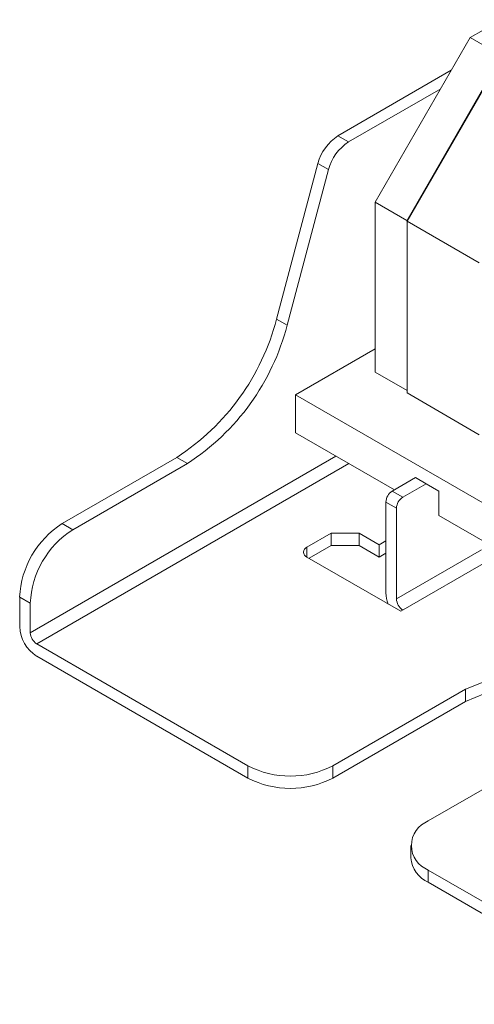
# Model space of a CAD drawing. Header units: millimetres. Extents: x -48 to 228, y 237 to 401.
# Tile 1 of 7: x -48 to -33, y 237 to 270. Entities that reach past the tile are written whole.
import ezdxf

# ---------------------------------------------------------------- set-up
doc = ezdxf.new("R2010")
doc.units = ezdxf.units.MM

msp = doc.modelspace()

# ---------------------------------------------------------------- linework, layer by layer
at = {"color": 7, "linetype": 'Continuous', "lineweight": 15}
for p, q in [((-33.048, 269.587), (-32.011, 270.185)), ((-36.209, 264.111), (-33.048, 269.587)), ((-33.048, 269.587), (-31.995, 268.979)), ((-31.989, 268.989), (-35.162, 263.493)), ((-35.148, 263.475), (-31.966, 268.986)), ((-33.675, 268.5), (-37.453, 266.319)), ((-34.028, 267.888), (-37.099, 266.115)), ((-37.099, 266.115), (-37.453, 266.319)), ((-38.118, 265.398), (-39.498, 260.221)), ((-37.764, 265.194), (-39.144, 260.017)), ((-38.118, 265.398), (-37.764, 265.194)), ((-36.209, 264.111), (-35.156, 263.503)), ((-36.209, 258.453), (-36.209, 264.111)), ((-35.148, 263.475), (-32.744, 262.087)), ((-39.498, 260.221), (-39.144, 260.017)), ((-36.209, 259.229), (-38.861, 257.698)), ((-38.861, 257.698), (-24.628, 249.482)), ((-38.861, 257.698), (-38.861, 256.432)), ((-38.861, 256.432), (-35.573, 254.534)), ((-42.82, 255.617), (-46.639, 253.413)), ((-42.467, 255.413), (-46.285, 253.209)), ((-42.82, 255.617), (-42.467, 255.413)), ((-34.865, 254.943), (-35.643, 254.494)), ((-34.512, 254.738), (-35.29, 254.289)), ((-35.643, 254.494), (-35.29, 254.289)), ((-35.855, 254.126), (-35.855, 251.106)), ((-35.855, 254.126), (-35.502, 253.922)), ((-35.502, 253.922), (-35.502, 250.902)), ((-34.088, 253.677), (-25.401, 248.662)), ((-46.639, 253.413), (-46.285, 253.209)), ((-38.486, 252.624), (-37.679, 253.09)), ((-37.679, 253.09), (-36.747, 253.09)), ((-37.679, 252.682), (-37.679, 253.09)), ((-36.747, 253.09), (-36.082, 252.706)), ((-36.747, 252.682), (-36.747, 253.09)), ((-36.082, 252.706), (-35.855, 252.837)), ((-36.082, 252.298), (-36.082, 252.706)), ((-38.415, 252.257), (-37.679, 252.682)), ((-37.679, 252.682), (-36.747, 252.682)), ((-36.747, 252.682), (-36.082, 252.298)), ((-36.082, 252.298), (-35.855, 252.428)), ((-35.502, 250.902), (-32.673, 252.535)), ((-35.36, 250.494), (-38.486, 252.298)), ((-35.36, 250.494), (-32.391, 252.208)), ((-48.053, 250.963), (-48.053, 249.983)), ((-48.053, 250.963), (-47.699, 250.759)), ((-47.699, 250.759), (-47.699, 249.779)), ((-47.487, 249.412), (-40.452, 245.35)), ((-47.487, 249.004), (-40.452, 244.942)), ((-37.623, 245.35), (-33.204, 247.901)), ((-33.204, 247.493), (-33.204, 247.901)), ((-37.623, 244.942), (-33.204, 247.493)), ((-30.022, 246.065), (-34.441, 243.513)), ((-40.452, 245.35), (-40.452, 244.942)), ((-37.623, 244.942), (-37.623, 245.35)), ((-35.027, 242.697), (-35.027, 242.289)), ((-34.441, 241.472), (-34.441, 241.88)), ((-34.441, 241.88), (-27.405, 237.819)), ((-34.441, 241.472), (-27.405, 237.411))]:
    msp.add_line(p, q, dxfattribs=at)
at = {"color": 144, "linetype": 'Continuous', "lineweight": 0}
for p, q in [((-35.162, 263.493), (-35.148, 263.475)), ((-35.148, 257.759), (-35.148, 263.475)), ((-36.209, 258.453), (-35.148, 257.841)), ((-35.148, 257.759), (-32.744, 256.371)), ((-34.865, 254.943), (-34.512, 254.738)), ((-34.088, 254.493), (-34.512, 254.738)), ((-34.088, 253.677), (-34.088, 254.493))]:
    msp.add_line(p, q, dxfattribs=at)
at = {"color": 8, "linetype": 'Continuous', "lineweight": 15}
for p, q in [((-47.699, 249.779), (-37.518, 255.657)), ((-47.487, 249.412), (-37.093, 255.412)), ((-38.486, 252.298), (-38.486, 252.624))]:
    msp.add_line(p, q, dxfattribs=at)
at = {"color": 7, "linetype": 'Continuous', "lineweight": 15, "flags": 128}
for points in [[(-33.204, 247.901), (-32.564, 248.16), (-31.809, 248.277), (-31.03, 248.238), (-30.322, 248.047), (-29.77, 247.728), (-29.439, 247.319), (-29.371, 246.87), (-29.574, 246.434), (-30.022, 246.065)], [(-33.204, 247.493), (-32.564, 247.752), (-31.809, 247.869), (-31.03, 247.829), (-30.322, 247.639), (-29.77, 247.32), (-29.439, 246.911), (-29.391, 246.779)]]:
    msp.add_lwpolyline(points, dxfattribs=at)
at = {"color": 7, "linetype": 'Continuous', "lineweight": 15}
for centre, radius, start, end in [((-36.604, 265.006), 1.563, 122.8922, 165.4815), ((-36.25, 264.802), 1.563, 122.8922, 165.4815), ((-47.065, 262.181), 7.817, 302.8922, 345.4815), ((-46.712, 261.977), 7.817, 302.8922, 345.4815), ((-35.395, 254.105), 0.461, 122.6055, 177.3945), ((-35.041, 253.901), 0.461, 122.6055, 177.3945), ((-44.983, 250.823), 3.074, 122.6055, 177.3945), ((-44.629, 250.619), 3.074, 122.6055, 177.3945), ((-38.424, 252.461), 0.175, 110.7834, 249.2166), ((-34.802, 251.128), 1.053, 181.2262, 201.9022), ((-35.041, 250.923), 0.461, 182.6055, 237.3945), ((-46.825, 250.039), 1.229, 182.6055, 237.3945), ((-47.239, 249.8), 0.461, 182.6055, 237.3945), ((-39.037, 248.08), 3.074, 242.6097, 297.3903), ((-39.037, 247.671), 3.074, 242.6097, 297.3903), ((-34.131, 242.697), 0.873, 110.7834, 249.2166), ((-34.026, 242.388), 1.006, 185.6948, 245.6253)]:
    msp.add_arc(centre, radius, start, end, dxfattribs=at)

doc.saveas('drawing.dxf')
